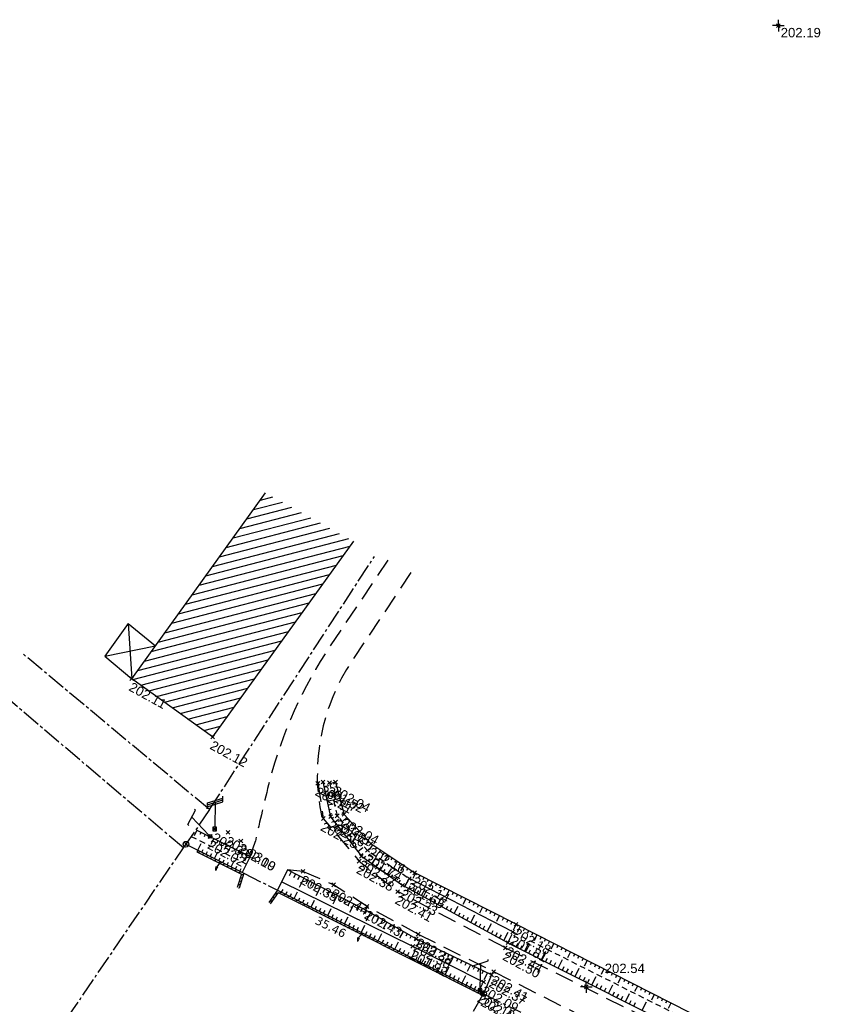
# Model space of a CAD drawing. Extents: x 1616800 to 1632437, y 2248456 to 2251974.
# Tile 232 of 256: x 1617737 to 1617825, y 2251733 to 2251838. Entities that reach past the tile are written whole.
import ezdxf
from ezdxf.enums import TextEntityAlignment as Align

# ---------------------------------------------------------------- set-up
doc = ezdxf.new("R2010")
doc.units = 0
doc.header["$LTSCALE"] = 2
doc.header["$PDMODE"] = 3
doc.header["$PDSIZE"] = 0.2
for name, pattern in [('Cadastre', [1.45, 1, -0.15, 0.15, -0.15]), ('CHEMIN', [1.5, 1, -0.5]), ('FOSSE', [0.5, 0.3, -0.2])]:
    doc.linetypes.add(name, pattern=pattern)
doc.layers.get('0').update_dxf_attribs({"linetype": 'CONTINUOUS'})
for name, color, linetype in [('X-PTS TOPO-TEXTE TOPOALT', 8, 'CONTINUOUS'), ('X-PTS TOPO-TOPOPOINT', 8, 'CONTINUOUS'), ('Y - FDP TOPO-COTATION', 8, 'CONTINUOUS'), ('Y-FDP TOPO-CADASTRE', 11, 'Cadastre'), ('Y-FDP TOPO-TOP_AXE_FOSSE', 8, 'CONTINUOUS'), ('Y-FDP TOPO-TOP_BARBULE', 8, 'CONTINUOUS'), ('Y-FDP TOPO-TOP_BATI', 8, 'CONTINUOUS'), ('Y-FDP TOPO-TOP_BORNE', 8, 'CONTINUOUS'), ('Y-FDP TOPO-TOP_TALUS', 8, 'CONTINUOUS'), ('Y-FDP TOPO-TOP_VOIRIE', 8, 'CHEMIN'), ('Y-RESEAU EXISTANT FDP-TOP_EDF_symb', 1, 'CONTINUOUS'), ('Y-RESEAU EXISTANT FDP-TOP_PTT_symb', 3, 'CONTINUOUS')]:
    doc.layers.add(name, color=color, linetype=linetype)
doc.styles.get("Standard").update_dxf_attribs({"font": 'arial.ttf'})
doc.styles.add('Verdana 2.0', font='verdana.ttf', dxfattribs={"width": 0.99, "height": 2})
pattern_1 = [(14.55286099, (1045325.82788, 2127100.57533), (-0.07977908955, 0.30731293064), [])]

# ---------------------------------------------------------------- blocks, each defined once
blk = doc.blocks.new('TCPOINT')
at = {"color": 0}
blk.add_point((0, 0), dxfattribs=at)
at = {"layer": 'X-PTS TOPO-TEXTE TOPOALT'}
blk.add_attdef('ALT', text='', height=0.75, dxfattribs=at).set_placement((0.25, -0.25), align=Align.TOP_LEFT)
blk = doc.blocks.new('T007')
at = {"color": 0}
for p, q in [((-0.125, 0), (-0.625, 0)), ((0, 0.125), (0, 0.625)), ((0, 0), (0, 0)), ((0.125, 0), (0.625, 0)), ((0, -0.125), (0, -0.625))]:
    blk.add_line(p, q, dxfattribs=at)
blk = doc.blocks.new('P001')
at = {"color": 0}
blk.add_line((0, 2.833108), (0, 0.1875), dxfattribs=at)
blk.add_lwpolyline([(-0.822377, 2.42192), (-0.822377, 2.559712), (0.822377, 3.106505), (0.822377, 3.244297)], dxfattribs=at)
blk.add_circle((0, 0), 0.1875, dxfattribs=at)
blk = doc.blocks.new('E008')
at = {"color": 0}
blk.add_line((0, 2.8331), (0, 0.187492), dxfattribs=at)
at = {"color": 0, "linetype": 'Continuous'}
for p, q in [((-0.187492, 0.187492), (0.187492, -0.187492)), ((0.187492, 0.187492), (-0.187492, -0.187492))]:
    blk.add_line(p, q, dxfattribs=at)
at = {"color": 0}
for points in [[(-0.822377, 2.559703), (-0.822377, 2.766391), (0.822377, 3.313185), (0.822377, 3.519873)], [(-0.822377, 2.353015), (-0.822377, 2.559703), (0.822377, 3.106497), (0.822377, 3.313185)], [(-0.822377, 2.146327), (-0.822377, 2.353015), (0.822377, 2.899809), (0.822377, 3.106497)]]:
    blk.add_lwpolyline(points, dxfattribs=at)
at = {"color": 0, "linetype": 'Continuous'}
blk.add_lwpolyline([(-0.187492, -0.187492), (0.187492, -0.187492), (0.187492, 0.187492), (-0.187492, 0.187492)], close=True, dxfattribs=at)
blk = doc.blocks.new('point')
at = {"color": 0}
blk.add_circle((0, 0), 0.3, dxfattribs=at)

msp = doc.modelspace()

# ---------------------------------------------------------------- hatches: boundary and pattern name
at = {"layer": 'Y-FDP TOPO-TOP_BATI'}
h = msp.add_hatch(dxfattribs=at)
h.set_pattern_fill('ANSI31', color=256, scale=0.25, angle=329.552861, style=0)
h.set_pattern_definition([(14.55286126, (1045325.7976, 2127100.5659), (-0.1994477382, 0.7682823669), [])])
h.paths.add_polyline_path([(1617772.5217, 2251782.5042), (1617763.1454, 2251787.6543), (1617748.9038, 2251767.8648), (1617757.5106, 2251761.6669)])
h.paths.add_polyline_path([(1617748.9632, 2251767.9078), (1617750.8258, 2251766.8848), (1617751.3674, 2251767.8709), (1617749.5048, 2251768.8939)], flags=24)
h.paths.add_polyline_path([(1617748.3614, 2251766.8122), (1617751.4291, 2251765.1272), (1617751.9708, 2251766.1133), (1617748.9031, 2251767.7983)], flags=9)
h.paths.add_polyline_path([(1617746.6902, 2251768.4432), (1617748.5528, 2251767.4202), (1617749.0944, 2251768.4063), (1617747.2319, 2251769.4293)], flags=9)
h.paths.add_polyline_path([(1617757.5955, 2251761.6916), (1617759.3484, 2251760.7287), (1617759.8901, 2251761.7148), (1617758.1371, 2251762.6776)], flags=9)
h.paths.add_polyline_path([(1617756.9937, 2251760.596), (1617760.2805, 2251758.7906), (1617760.8221, 2251759.7767), (1617757.5353, 2251761.582)], flags=9)
h.paths.add_polyline_path([(1617755.3225, 2251762.227), (1617757.185, 2251761.204), (1617757.7266, 2251762.19), (1617755.8641, 2251763.213)], flags=9)
h = msp.add_hatch(dxfattribs=at)
h.set_pattern_fill('ANSI31', color=256, scale=0.1, angle=329.552861, style=0)
h.set_pattern_definition(pattern_1)
h.paths.add_polyline_path([(1617760.1299, 2251745.6373), (1617760.32, 2251745.5751), (1617760.8372, 2251747.1573), (1617755.9217, 2251749.6247), (1617755.832, 2251749.446), (1617760.5936, 2251747.0558)])
h = msp.add_hatch(dxfattribs=at)
h.set_pattern_fill('ANSI31', color=256, scale=0.1, angle=329.552861, style=0)
h.set_pattern_definition(pattern_1)
h.paths.add_polyline_path([(1617763.4831, 2251744.0336), (1617763.6471, 2251743.919), (1617764.4769, 2251745.1064), (1617786.2611, 2251734.1712), (1617786.3626, 2251734.3441), (1617764.4121, 2251745.3628)])

# ---------------------------------------------------------------- linework, layer by layer
at = {"layer": 'Y-FDP TOPO-CADASTRE', "elevation": 202.03, "flags": 128}
for points in [[(1617757.1781, 2251753.9428), (1617774.752, 2251780.8901)], [(1617757.1781, 2251753.9428), (1617737.193, 2251770.6042)], [(1617754.3961, 2251749.8527), (1617734.898, 2251766.4258)], [(1617757.1781, 2251753.9428), (1617754.6692, 2251750.2522)], [(1617709.3204, 2251683.9142), (1617736.723, 2251723.9998), (1617754.3961, 2251749.8527), (1617754.6692, 2251750.2522)], [(1617754.6692, 2251750.2522), (1617755.9205, 2251749.6242)], [(1617760.836, 2251747.1567), (1617764.4109, 2251745.3622)], [(1617786.3617, 2251734.3436), (1617793.3209, 2251730.8564)]]:
    msp.add_lwpolyline(points, dxfattribs=at)
at = {"layer": 'Y-FDP TOPO-TOP_AXE_FOSSE', "linetype": 'FOSSE', "flags": 128}
for points in [[(1617769.9514, 2251756.7972), (1617770.7678, 2251753.2705), (1617774.0028, 2251749.5897), (1617778.4641, 2251746.595)], [(1617789.4758, 2251740.9138), (1617818.5079, 2251726.308), (1617847.0599, 2251712.1268), (1617874.0584, 2251698.2838), (1617901.355, 2251684.5861)]]:
    msp.add_lwpolyline(points, dxfattribs=at)
at = {"layer": 'Y-FDP TOPO-TOP_AXE_FOSSE', "linetype": 'FOSSE', "elevation": 202.03, "flags": 128}
msp.add_lwpolyline([(1617755.231, 2251751.0892), (1617761.1161, 2251748.135)], dxfattribs=at)
at = {"layer": 'Y-FDP TOPO-TOP_AXE_FOSSE', "flags": 128}
for points in [[(1617786.3689, 2251735.5779), (1617778.8355, 2251739.3804), (1617764.8578, 2251746.2559)], [(1617789.4758, 2251740.9138), (1617778.4641, 2251746.595)]]:
    msp.add_lwpolyline(points, dxfattribs=at)
at = {"layer": 'Y-FDP TOPO-TOP_BARBULE'}
for p, q in [((1617770.5973, 2251756.8551), (1617770.1003, 2251756.7234)), ((1617769.3691, 2251756.3844), (1617769.8852, 2251756.4973)), ((1617769.4759, 2251755.896), (1617769.693, 2251755.9434)), ((1617770.7254, 2251756.3718), (1617770.5132, 2251756.3156)), ((1617770.8534, 2251755.8885), (1617770.6362, 2251755.8309)), ((1617769.5827, 2251755.4075), (1617769.8018, 2251755.4554)), ((1617769.6895, 2251754.9191), (1617769.9106, 2251754.9674)), ((1617769.7963, 2251754.4306), (1617770.3316, 2251754.5476)), ((1617771.1096, 2251754.9219), (1617770.5638, 2251754.7772)), ((1617770.9815, 2251755.4052), (1617770.7592, 2251755.3463)), ((1617769.9031, 2251753.9421), (1617770.1282, 2251753.9913)), ((1617770.01, 2251753.4537), (1617770.237, 2251753.5033)), ((1617771.2377, 2251754.4385), (1617771.0052, 2251754.3769)), ((1617771.3658, 2251753.9552), (1617771.1282, 2251753.8923)), ((1617771.4939, 2251753.4719), (1617771.2512, 2251753.4076)), ((1617770.2021, 2251753.0053), (1617770.3791, 2251753.1436)), ((1617770.5099, 2251752.6113), (1617770.9071, 2251752.9215)), ((1617770.8178, 2251752.2173), (1617770.9908, 2251752.3525)), ((1617771.8123, 2251753.0928), (1617771.419, 2251752.7317)), ((1617772.1504, 2251752.7245), (1617771.9839, 2251752.5716)), ((1617772.4886, 2251752.3561), (1617772.3194, 2251752.2008)), ((1617755.8319, 2251751.7465), (1617755.5295, 2251751.1311, 161.624)), ((1617756.2803, 2251751.5252), (1617756.1538, 2251751.2678, 67.3433)), ((1617756.7286, 2251751.3038), (1617756.6016, 2251751.0455, 67.3433)), ((1617771.1256, 2251751.8233), (1617771.3062, 2251751.9644)), ((1617771.4334, 2251751.4292), (1617771.6217, 2251751.5763)), ((1617771.7412, 2251751.0352), (1617772.2114, 2251751.4025)), ((1617772.8267, 2251751.9878), (1617772.6548, 2251751.83)), ((1617773.1648, 2251751.6195), (1617772.746, 2251751.235)), ((1617755.9205, 2251749.6242, 202.03), (1617756.2794, 2251750.3391, 202.03)), ((1617757.177, 2251751.0825), (1617757.0495, 2251750.8231, 67.3433)), ((1617757.6253, 2251750.8612), (1617757.3182, 2251750.2363, 161.624)), ((1617758.0737, 2251750.6398), (1617757.9452, 2251750.3785, 67.3433)), ((1617758.522, 2251750.4185), (1617758.393, 2251750.1561, 67.3433)), ((1617772.049, 2251750.6412), (1617772.2525, 2251750.8002)), ((1617772.3568, 2251750.2472), (1617772.5679, 2251750.4121)), ((1617773.503, 2251751.2511), (1617773.3258, 2251751.0885)), ((1617773.8411, 2251750.8828), (1617773.6613, 2251750.7177)), ((1617774.1792, 2251750.5145), (1617773.9967, 2251750.3469)), ((1617756.3673, 2251749.3999, 202.03), (1617756.5169, 2251749.6978, 202.03)), ((1617756.8142, 2251749.1755, 202.03), (1617756.9637, 2251749.4734, 202.03)), ((1617757.2611, 2251748.9512, 202.03), (1617757.4106, 2251749.2491, 202.03)), ((1617757.7079, 2251748.7269, 202.03), (1617758.0668, 2251749.4419, 202.03)), ((1617758.9703, 2251750.1972), (1617758.8409, 2251749.9338, 67.3433)), ((1617759.4187, 2251749.9758), (1617759.1068, 2251749.3414, 161.624)), ((1617759.867, 2251749.7545), (1617759.7366, 2251749.4891, 67.3433)), ((1617760.3154, 2251749.5331), (1617760.1845, 2251749.2668, 67.3433)), ((1617760.7637, 2251749.3118), (1617760.6323, 2251749.0445, 67.3433)), ((1617772.6646, 2251749.8531), (1617772.8833, 2251750.024)), ((1617772.9724, 2251749.4591), (1617773.5156, 2251749.8835)), ((1617773.2802, 2251749.0651), (1617773.5117, 2251749.2506)), ((1617774.552, 2251750.1867), (1617774.197, 2251749.6525)), ((1617774.9685, 2251749.9099), (1617774.8201, 2251749.6867)), ((1617775.3849, 2251749.6331), (1617775.2361, 2251749.4093)), ((1617775.8013, 2251749.3564), (1617775.6521, 2251749.1319)), ((1617758.1548, 2251748.5026, 202.03), (1617758.3043, 2251748.8005, 202.03)), ((1617758.6017, 2251748.2783, 202.03), (1617758.7512, 2251748.5762, 202.03)), ((1617759.0485, 2251748.054, 202.03), (1617759.1981, 2251748.3519, 202.03)), ((1617759.4954, 2251747.8297, 202.03), (1617759.8543, 2251748.5446, 202.03)), ((1617761.2121, 2251749.0905), (1617760.8955, 2251748.4465, 161.624)), ((1617773.6646, 2251748.7515), (1617773.8345, 2251748.9925)), ((1617774.0732, 2251748.4634), (1617774.2454, 2251748.7075)), ((1617774.4819, 2251748.1752), (1617774.9003, 2251748.7687)), ((1617776.2177, 2251749.0796), (1617775.8586, 2251748.5393)), ((1617776.6341, 2251748.8028), (1617776.484, 2251748.5771)), ((1617777.0505, 2251748.526), (1617776.9, 2251748.2997)), ((1617777.4669, 2251748.2493), (1617777.316, 2251748.0222)), ((1617759.9422, 2251747.6054, 202.03), (1617760.0918, 2251747.9033, 202.03)), ((1617760.3891, 2251747.381, 202.03), (1617760.5387, 2251747.679, 202.03)), ((1617765.8766, 2251747.3067), (1617765.6647, 2251746.8937)), ((1617774.8905, 2251747.8871), (1617775.0671, 2251748.1375)), ((1617775.2992, 2251747.599), (1617775.4779, 2251747.8525)), ((1617775.7079, 2251747.3109), (1617775.8888, 2251747.5676)), ((1617776.1165, 2251747.0228), (1617776.556, 2251747.6462)), ((1617777.8833, 2251747.9725), (1617777.5202, 2251747.4261)), ((1617778.2997, 2251747.6957), (1617778.148, 2251747.4674)), ((1617778.7161, 2251747.4189), (1617778.564, 2251747.19)), ((1617779.1266, 2251747.1603), (1617778.8346, 2251746.5853)), ((1617764.4109, 2251745.3622, 202.03), (1617764.7684, 2251746.0772, 40.406)), ((1617766.3214, 2251747.0785), (1617766.1108, 2251746.6679)), ((1617766.7663, 2251746.8503), (1617766.557, 2251746.4422)), ((1617767.2112, 2251746.6221), (1617766.7119, 2251745.6487)), ((1617767.6561, 2251746.3939), (1617767.4493, 2251745.9908)), ((1617768.101, 2251746.1657), (1617767.8955, 2251745.7651)), ((1617776.5252, 2251746.7347), (1617776.7105, 2251746.9976)), ((1617776.9338, 2251746.4466), (1617777.1213, 2251746.7126)), ((1617777.3425, 2251746.1585), (1617777.5322, 2251746.4276)), ((1617777.9811, 2251745.7452), (1617778.3595, 2251746.4394)), ((1617779.5724, 2251746.934), (1617779.4503, 2251746.6934)), ((1617780.0183, 2251746.7076), (1617779.8956, 2251746.4661)), ((1617780.4641, 2251746.4813), (1617780.341, 2251746.2388)), ((1617780.9099, 2251746.2549), (1617780.6133, 2251745.6706)), ((1617764.8578, 2251745.1379, 202.03), (1617765.0073, 2251745.437, 134.6867)), ((1617765.3046, 2251744.9136, 202.03), (1617765.4548, 2251745.2139, 134.6867)), ((1617766.1983, 2251744.465, 202.03), (1617766.5617, 2251745.1915, 40.406)), ((1617768.5459, 2251745.9375), (1617768.3417, 2251745.5394)), ((1617768.9908, 2251745.7093), (1617768.5037, 2251744.7598)), ((1617769.4357, 2251745.4811), (1617769.234, 2251745.0879)), ((1617769.8805, 2251745.2528), (1617769.6802, 2251744.8622)), ((1617770.3254, 2251745.0246), (1617770.1263, 2251744.6365)), ((1617778.4201, 2251745.5059), (1617778.5778, 2251745.7952)), ((1617778.8591, 2251745.2666), (1617779.0186, 2251745.5592)), ((1617779.2982, 2251745.0273), (1617779.4595, 2251745.3232)), ((1617779.7372, 2251744.7881), (1617780.1286, 2251745.5062)), ((1617781.3558, 2251746.0286), (1617781.2317, 2251745.7841)), ((1617781.8016, 2251745.8022), (1617781.677, 2251745.5568)), ((1617782.2475, 2251745.5759), (1617782.1224, 2251745.3295)), ((1617782.6933, 2251745.3495), (1617782.3919, 2251744.7559)), ((1617783.1391, 2251745.1232), (1617783.013, 2251744.8749)), ((1617765.7515, 2251744.6893, 202.03), (1617765.9023, 2251744.9908, 134.6867)), ((1617766.6452, 2251744.2407, 202.03), (1617766.7972, 2251744.5446, 134.6867)), ((1617767.0921, 2251744.0164, 202.03), (1617767.2447, 2251744.3215, 134.6867)), ((1617767.5389, 2251743.792, 202.03), (1617767.6921, 2251744.0984, 134.6867)), ((1617767.9858, 2251743.5677, 202.03), (1617768.3549, 2251744.3058, 40.406)), ((1617770.7703, 2251744.7964), (1617770.2956, 2251743.8709)), ((1617771.2152, 2251744.5682), (1617771.0187, 2251744.1851)), ((1617771.6601, 2251744.34), (1617771.4648, 2251743.9594)), ((1617772.105, 2251744.1118), (1617771.911, 2251743.7337)), ((1617780.1762, 2251744.5488), (1617780.3411, 2251744.8513)), ((1617780.6153, 2251744.3095), (1617780.782, 2251744.6154)), ((1617781.0543, 2251744.0702), (1617781.2228, 2251744.3794)), ((1617781.4933, 2251743.8309), (1617781.9021, 2251744.581)), ((1617783.585, 2251744.8969), (1617783.4584, 2251744.6475)), ((1617784.0308, 2251744.6705), (1617783.9037, 2251744.4202)), ((1617784.4766, 2251744.4442), (1617784.1705, 2251743.8412)), ((1617784.9225, 2251744.2178), (1617784.7944, 2251743.9656)), ((1617785.3683, 2251743.9915), (1617785.2398, 2251743.7383)), ((1617768.4327, 2251743.3434, 202.03), (1617768.5871, 2251743.6522, 134.6867)), ((1617768.8795, 2251743.1191, 202.03), (1617769.0346, 2251743.429, 134.6867)), ((1617769.3264, 2251742.8948, 202.03), (1617769.482, 2251743.2059, 134.6867)), ((1617769.7733, 2251742.6705, 202.03), (1617770.1482, 2251743.4201, 40.406)), ((1617772.5499, 2251743.8836), (1617772.0874, 2251742.982)), ((1617772.9947, 2251743.6554), (1617772.8033, 2251743.2822)), ((1617773.4396, 2251743.4272), (1617773.2495, 2251743.0565)), ((1617773.8803, 2251743.1911), (1617773.6777, 2251742.833)), ((1617774.3155, 2251742.9449), (1617773.8407, 2251742.1056)), ((1617781.9323, 2251743.5916), (1617782.1045, 2251743.9075)), ((1617782.3714, 2251743.3523), (1617782.5453, 2251743.6715)), ((1617782.8104, 2251743.1131), (1617782.9862, 2251743.4356)), ((1617783.2494, 2251742.8738), (1617783.6757, 2251743.6558)), ((1617783.6885, 2251742.6345), (1617783.8679, 2251742.9636)), ((1617785.8141, 2251743.7651), (1617785.6851, 2251743.511)), ((1617786.26, 2251743.5388), (1617785.9491, 2251742.9265)), ((1617786.7058, 2251743.3124), (1617786.5758, 2251743.0563)), ((1617787.1517, 2251743.0861), (1617787.0211, 2251742.829)), ((1617770.2201, 2251742.4462, 202.03), (1617770.377, 2251742.7597, 134.6867)), ((1617770.667, 2251742.2219, 202.03), (1617770.8244, 2251742.5366, 134.6867)), ((1617771.1139, 2251741.9976, 202.03), (1617771.2719, 2251742.3135, 134.6867)), ((1617771.5607, 2251741.7732, 202.03), (1617771.9415, 2251742.5344, 40.406)), ((1617774.7507, 2251742.6988), (1617774.5576, 2251742.3574)), ((1617775.1859, 2251742.4526), (1617774.9975, 2251742.1196)), ((1617775.6211, 2251742.2064), (1617775.4374, 2251741.8818)), ((1617776.0563, 2251741.9602), (1617775.6269, 2251741.2012)), ((1617784.1275, 2251742.3952), (1617784.3087, 2251742.7277)), ((1617784.5665, 2251742.1559), (1617784.7495, 2251742.4917)), ((1617785.0055, 2251741.9166), (1617785.4492, 2251742.7305)), ((1617785.4446, 2251741.6773), (1617785.6312, 2251742.0198)), ((1617787.5975, 2251742.8597), (1617787.4665, 2251742.6017)), ((1617788.0433, 2251742.6334), (1617787.7277, 2251742.0118)), ((1617788.4892, 2251742.407), (1617788.3572, 2251742.147)), ((1617788.935, 2251742.1807), (1617788.8025, 2251741.9197)), ((1617789.3808, 2251741.9543), (1617789.2479, 2251741.6924)), ((1617772.0076, 2251741.5489, 202.03), (1617772.1668, 2251741.8673, 134.6867)), ((1617772.4545, 2251741.3246, 202.03), (1617772.6143, 2251741.6442, 134.6867)), ((1617772.9013, 2251741.1003, 202.03), (1617773.0618, 2251741.4211, 134.6867)), ((1617773.3482, 2251740.876, 202.03), (1617773.7347, 2251741.6487, 40.406)), ((1617773.795, 2251740.6517, 202.03), (1617773.9567, 2251740.9749, 134.6867)), ((1617776.4915, 2251741.714), (1617776.3173, 2251741.4061)), ((1617776.9267, 2251741.4678), (1617776.7572, 2251741.1683)), ((1617777.3619, 2251741.2216), (1617777.1972, 2251740.9305)), ((1617777.797, 2251740.9754), (1617777.4132, 2251740.2969)), ((1617785.8836, 2251741.438), (1617786.0721, 2251741.7838)), ((1617786.3226, 2251741.1988), (1617786.5129, 2251741.5479)), ((1617786.7617, 2251740.9595), (1617787.2227, 2251741.8053)), ((1617787.2007, 2251740.7202), (1617787.3946, 2251741.0759)), ((1617787.6397, 2251740.4809), (1617787.8354, 2251740.84)), ((1617788.5178, 2251740.0023), (1617788.9962, 2251740.8801)), ((1617789.8267, 2251741.728), (1617789.5064, 2251741.0971)), ((1617790.2724, 2251741.5015), (1617789.9524, 2251740.8717)), ((1617790.7182, 2251741.275), (1617790.5851, 2251741.0132)), ((1617791.1639, 2251741.0484), (1617791.0312, 2251740.7872)), ((1617791.6097, 2251740.8219), (1617791.4773, 2251740.5613)), ((1617774.2419, 2251740.4274, 202.03), (1617774.4042, 2251740.7517, 134.6867)), ((1617774.6888, 2251740.2031, 202.03), (1617774.8516, 2251740.5286, 134.6867)), ((1617775.1356, 2251739.9787, 202.03), (1617775.528, 2251740.763, 40.406)), ((1617775.5825, 2251739.7544, 202.03), (1617775.7466, 2251740.0824, 134.6867)), ((1617776.0294, 2251739.5301, 202.03), (1617776.1941, 2251739.8593, 134.6867)), ((1617776.9231, 2251739.0815, 202.03), (1617777.3212, 2251739.8773, 40.406)), ((1617778.2322, 2251740.7292), (1617778.077, 2251740.4549)), ((1617778.6674, 2251740.483), (1617778.517, 2251740.2171)), ((1617779.1026, 2251740.2368), (1617778.9569, 2251739.9792)), ((1617779.5503, 2251740.0146), (1617779.2439, 2251739.3733)), ((1617780.0015, 2251739.7991), (1617779.8722, 2251739.5286)), ((1617788.0787, 2251740.2416), (1617788.2763, 2251740.604)), ((1617788.9568, 2251739.763), (1617789.4101, 2251740.6645)), ((1617789.4035, 2251739.5384), (1617789.5924, 2251739.914)), ((1617792.0554, 2251740.5954), (1617791.7384, 2251739.9714)), ((1617792.5012, 2251740.3689), (1617792.3694, 2251740.1095)), ((1617792.947, 2251740.1424), (1617792.8154, 2251739.8836)), ((1617793.3927, 2251739.9159), (1617793.2615, 2251739.6577)), ((1617776.4762, 2251739.3058, 202.03), (1617776.6415, 2251739.6362, 134.6867)), ((1617777.37, 2251738.8572, 202.03), (1617777.5365, 2251739.19, 134.6867)), ((1617777.8168, 2251738.6329, 202.03), (1617777.9839, 2251738.9669, 134.6867)), ((1617778.2637, 2251738.4086, 202.03), (1617778.4314, 2251738.7438, 134.6867)), ((1617778.7106, 2251738.1842, 202.03), (1617779.1129, 2251738.9885, 40.406)), ((1617780.4526, 2251739.5835), (1617780.3218, 2251739.3098)), ((1617780.9038, 2251739.3679), (1617780.7714, 2251739.0909)), ((1617781.3549, 2251739.1524), (1617781.0335, 2251738.4797)), ((1617781.8061, 2251738.9368), (1617781.6706, 2251738.6533)), ((1617789.8502, 2251739.3138), (1617790.0391, 2251739.6893)), ((1617790.2969, 2251739.0892), (1617790.4857, 2251739.4647)), ((1617790.7436, 2251738.8645), (1617791.1968, 2251739.7657)), ((1617791.1903, 2251738.6399), (1617791.3791, 2251739.0154)), ((1617791.637, 2251738.4153), (1617791.8258, 2251738.7907)), ((1617792.5304, 2251737.966), (1617792.9835, 2251738.8669)), ((1617793.8385, 2251739.6894), (1617793.5243, 2251739.0711)), ((1617794.2842, 2251739.4629), (1617794.1536, 2251739.2059)), ((1617794.73, 2251739.2364), (1617794.5997, 2251738.98)), ((1617795.1757, 2251739.0099), (1617795.0457, 2251738.7541)), ((1617795.6215, 2251738.7834), (1617795.3102, 2251738.1708)), ((1617779.1574, 2251737.9599, 202.03), (1617779.3249, 2251738.2947, 134.6867)), ((1617779.6043, 2251737.7356, 202.03), (1617779.7716, 2251738.0701, 134.6867)), ((1617780.0511, 2251737.5113, 202.03), (1617780.2183, 2251737.8454, 134.6867)), ((1617780.498, 2251737.287, 202.03), (1617780.8988, 2251738.0881, 40.406)), ((1617782.2572, 2251738.7212), (1617782.1202, 2251738.4344)), ((1617782.7084, 2251738.5057), (1617782.5698, 2251738.2156)), ((1617783.1595, 2251738.2901), (1617782.8231, 2251737.5861)), ((1617783.6107, 2251738.0746), (1617783.4689, 2251737.778)), ((1617784.0618, 2251737.859), (1617783.9185, 2251737.5591)), ((1617792.0837, 2251738.1906), (1617792.2725, 2251738.566)), ((1617792.9771, 2251737.7414), (1617793.1659, 2251738.1167)), ((1617793.4239, 2251737.5168), (1617793.6126, 2251737.8921)), ((1617794.3173, 2251737.0675), (1617794.7702, 2251737.9681)), ((1617796.0672, 2251738.5569), (1617795.9379, 2251738.3022)), ((1617796.513, 2251738.3303), (1617796.3839, 2251738.0763)), ((1617796.9588, 2251738.1038), (1617796.83, 2251737.8504)), ((1617797.4045, 2251737.8773), (1617797.0962, 2251737.2705)), ((1617780.9449, 2251737.0627, 202.03), (1617781.1117, 2251737.3962, 134.6867)), ((1617781.3917, 2251736.8384, 202.03), (1617781.5584, 2251737.1715, 134.6867)), ((1617781.8386, 2251736.6141, 202.03), (1617782.0051, 2251736.9469, 134.6867)), ((1617782.2855, 2251736.3897, 202.03), (1617782.6847, 2251737.1877, 40.406)), ((1617784.513, 2251737.6434), (1617784.3681, 2251737.3403)), ((1617784.9641, 2251737.4279), (1617784.6128, 2251736.6925)), ((1617785.4153, 2251737.2123), (1617785.2673, 2251736.9026)), ((1617785.8664, 2251736.9967), (1617785.7169, 2251736.6838)), ((1617786.3176, 2251736.7812), (1617786.1665, 2251736.465)), ((1617793.8706, 2251737.2921), (1617794.0593, 2251737.6674)), ((1617794.764, 2251736.8429), (1617794.9527, 2251737.2181)), ((1617795.2107, 2251736.6182), (1617795.3994, 2251736.9935)), ((1617795.6574, 2251736.3936), (1617795.846, 2251736.7688)), ((1617796.1041, 2251736.169), (1617796.5568, 2251737.0694)), ((1617797.8503, 2251737.6508), (1617797.7221, 2251737.3986)), ((1617798.296, 2251737.4243), (1617798.1682, 2251737.1727)), ((1617798.7418, 2251737.1978), (1617798.6142, 2251736.9468)), ((1617799.1875, 2251736.9713), (1617798.8821, 2251736.3702)), ((1617799.6333, 2251736.7448), (1617799.5063, 2251736.4949)), ((1617782.7323, 2251736.1654, 202.03), (1617782.8985, 2251736.4976, 134.6867)), ((1617783.1792, 2251735.9411, 202.03), (1617783.3452, 2251736.2729, 134.6867)), ((1617783.6261, 2251735.7168, 202.03), (1617783.7919, 2251736.0483, 134.6867)), ((1617784.0729, 2251735.4925, 202.03), (1617784.4705, 2251736.2873, 40.406)), ((1617784.5198, 2251735.2682, 202.03), (1617784.6853, 2251735.599, 134.6867)), ((1617786.7687, 2251736.5656), (1617786.4024, 2251735.7989)), ((1617796.5508, 2251735.9444), (1617796.7394, 2251736.3195)), ((1617796.9975, 2251735.7197), (1617797.1861, 2251736.0948)), ((1617797.4442, 2251735.4951), (1617797.6328, 2251735.8702)), ((1617797.8909, 2251735.2705), (1617798.3435, 2251736.1706)), ((1617800.079, 2251736.5183), (1617799.9524, 2251736.269)), ((1617800.5248, 2251736.2918), (1617800.3985, 2251736.0431)), ((1617800.9706, 2251736.0653), (1617800.6681, 2251735.47)), ((1617801.4163, 2251735.8388), (1617801.2906, 2251735.5913)), ((1617801.8621, 2251735.6122), (1617801.7366, 2251735.3654)), ((1617784.9667, 2251735.0439, 202.03), (1617785.132, 2251735.3744, 134.6867)), ((1617785.4135, 2251734.8196, 202.03), (1617785.5787, 2251735.1497, 134.6867)), ((1617785.8604, 2251734.5952, 202.03), (1617786.2564, 2251735.3869, 40.406)), ((1617786.3072, 2251734.3709, 202.03), (1617786.4723, 2251734.7008, 134.6867)), ((1617798.3376, 2251735.0458), (1617798.5262, 2251735.4209)), ((1617798.7843, 2251734.8212), (1617798.9729, 2251735.1962)), ((1617799.231, 2251734.5966), (1617799.4196, 2251734.9715)), ((1617799.6777, 2251734.372), (1617800.1302, 2251735.2718)), ((1617802.3078, 2251735.3857), (1617802.1827, 2251735.1395)), ((1617802.7536, 2251735.1592), (1617802.454, 2251734.5697)), ((1617803.1993, 2251734.9327), (1617803.0748, 2251734.6877)), ((1617803.6451, 2251734.7062), (1617803.5209, 2251734.4618)), ((1617800.1244, 2251734.1473), (1617800.313, 2251734.5222)), ((1617800.5711, 2251733.9227), (1617800.7597, 2251734.2976)), ((1617801.0178, 2251733.6981), (1617801.2063, 2251734.0729)), ((1617801.4646, 2251733.4734), (1617801.9169, 2251734.373)), ((1617801.9113, 2251733.2488), (1617802.0997, 2251733.6236)), ((1617804.0908, 2251734.4797), (1617803.9669, 2251734.2358)), ((1617804.5366, 2251734.2532), (1617804.2399, 2251733.6694)), ((1617804.9824, 2251734.0267), (1617804.859, 2251733.784)), ((1617805.4281, 2251733.8002), (1617805.3051, 2251733.5581)), ((1617805.8739, 2251733.5737), (1617805.7512, 2251733.3322)), ((1617802.358, 2251733.0242), (1617802.5464, 2251733.3989)), ((1617803.2514, 2251732.5749), (1617803.7036, 2251733.4742)), ((1617806.3196, 2251733.3472), (1617806.0259, 2251732.7691))]:
    msp.add_line(p, q, dxfattribs=at)
at = {"layer": 'Y-FDP TOPO-TOP_BATI'}
for p, q in [((1617755.8307, 2251749.4454, 202.03), (1617760.5924, 2251747.0552, 202.03)), ((1617764.4757, 2251745.1059, 202.03), (1617786.2602, 2251734.1707, 202.03))]:
    msp.add_line(p, q, dxfattribs=at)
at = {"layer": 'Y-FDP TOPO-TOP_BATI', "flags": 128}
for points, elevation in [([(1617772.5204, 2251782.5036), (1617757.5094, 2251761.6664), (1617748.9025, 2251767.8642), (1617763.144, 2251787.6537)], 202.12), ([(1617748.5283, 2251773.7575), (1617746.0108, 2251770.2593), (1617751.42, 2251771.3624)], 202.12), ([(1617748.5283, 2251773.7575), (1617751.42, 2251771.3624)], 202.12), ([(1617748.5283, 2251773.7575), (1617748.9025, 2251767.8642)], 202.12), ([(1617746.0108, 2251770.2593), (1617748.9025, 2251767.8642)], 202.12), ([(1617755.9205, 2251749.6242), (1617755.8307, 2251749.4454)], 202.03), ([(1617755.9205, 2251749.6242), (1617760.836, 2251747.1567)], 202.03), ([(1617760.836, 2251747.1567), (1617760.3188, 2251745.5746)], 202.03), ([(1617760.5924, 2251747.0552), (1617760.1287, 2251745.6367)], 202.03), ([(1617764.4109, 2251745.3622), (1617763.482, 2251744.0331)], 202.03), ([(1617764.4757, 2251745.1059), (1617763.6459, 2251743.9185)], 202.03), ([(1617764.4109, 2251745.3622), (1617786.3617, 2251734.3436)], 202.03), ([(1617786.3617, 2251734.3436), (1617786.2602, 2251734.1707)], 202.03)]:
    msp.add_lwpolyline(points, dxfattribs=dict(at, elevation=elevation))
at = {"layer": 'Y-FDP TOPO-TOP_BATI', "linetype": 'CHEMIN', "elevation": 202.03, "flags": 128}
msp.add_lwpolyline([(1617786.2602, 2251734.1707), (1617768.579, 2251704.0507)], dxfattribs=at)
at = {"layer": 'Y-FDP TOPO-TOP_BATI'}
for centre, radius, start, end in [((1617758.8138, 2251747.3894), 0.9708, 115.199451, 175.220158), ((1617758.4523, 2251747.6402), 0.6292, 156.655713, 195.664996), ((1617758.6323, 2251747.215), 0.8263, 133.914856, 162.006268), ((1617773.5518, 2251740.0834), 0.6292, 156.655711, 195.664994), ((1617773.9133, 2251739.8326), 0.9708, 115.199449, 175.220156), ((1617773.7318, 2251739.6583), 0.8263, 133.914854, 162.006266)]:
    msp.add_arc(centre, radius, start, end, dxfattribs=at)
at = {"layer": 'Y-FDP TOPO-TOP_TALUS', "linetype": 'Continuous', "flags": 128}
for points in [[(1617769.2623, 2251756.8729), (1617770.0714, 2251753.1727), (1617773.3544, 2251748.9701), (1617777.7501, 2251745.8711)], [(1617770.5973, 2251756.8551), (1617771.5059, 2251753.4267), (1617774.3674, 2251750.3094), (1617779.0358, 2251747.2064)], [(1617755.8319, 2251751.7465), (1617761.5181, 2251748.9394)], [(1617761.5181, 2251748.9394), (1617760.6658, 2251747.2413)], [(1617789.8267, 2251741.728), (1617779.0358, 2251747.2064)], [(1617788.9568, 2251739.763), (1617777.7501, 2251745.8711)], [(1617789.8267, 2251741.728), (1617818.5776, 2251727.1183), (1617847.0484, 2251713.0879), (1617874.2841, 2251699.452), (1617901.7116, 2251685.7817)], [(1617788.9568, 2251739.763), (1617818.1426, 2251725.0868), (1617846.7016, 2251711.0082), (1617873.8362, 2251697.1877), (1617900.8202, 2251683.579)], [(1617787.2199, 2251736.35), (1617786.36, 2251734.3436)]]:
    msp.add_lwpolyline(points, dxfattribs=at)
at = {"layer": 'Y-FDP TOPO-TOP_TALUS', "linetype": 'Continuous', "elevation": 202.3, "flags": 128}
msp.add_lwpolyline([(1617765.4876, 2251747.5072), (1617764.4109, 2251745.3622)], dxfattribs=at)
at = {"layer": 'Y-FDP TOPO-TOP_TALUS', "flags": 128}
msp.add_lwpolyline([(1617787.2199, 2251736.35), (1617779.197, 2251740.1834), (1617773.6911, 2251743.2982), (1617765.4859, 2251747.5071)], dxfattribs=at)
at = {"layer": 'Y-FDP TOPO-TOP_VOIRIE', "linetype": 'CHEMIN', "elevation": 202.12, "flags": 128}
for points in [[(1617776.1691, 2251780.4996), (1617770.0317, 2251771.352, 0.08470618), (1617763.5655, 2251756.9627, 0.00684975), (1617762.0644, 2251750.5917)], [(1617778.6156, 2251779.1558), (1617772.3568, 2251769.792, 0.20158445), (1617769.1226, 2251753.1314)]]:
    msp.add_lwpolyline(points, format="xyb", dxfattribs=at)
at = {"layer": 'Y-FDP TOPO-TOP_VOIRIE', "linetype": 'CHEMIN', "flags": 128}
for points in [[(1617768.7131, 2251756.7419), (1617769.2954, 2251752.9921), (1617773.1113, 2251748.4473), (1617777.2221, 2251745.2096)], [(1617767.1285, 2251747.3533), (1617765.4859, 2251747.5071)], [(1617779.4032, 2251740.6741), (1617773.9502, 2251743.6257), (1617770.3979, 2251745.93), (1617767.1285, 2251747.3533)], [(1617788.6896, 2251739.2253), (1617777.2221, 2251745.2096)], [(1617779.4032, 2251740.6741), (1617787.4336, 2251736.6968)], [(1617788.6896, 2251739.2253), (1617817.8986, 2251724.6919), (1617846.5808, 2251710.5186), (1617873.7382, 2251696.7673), (1617900.5813, 2251683.3307)], [(1617787.4336, 2251736.6968), (1617816.4455, 2251722.0597), (1617845.3384, 2251707.6581), (1617872.3886, 2251694.0675), (1617899.1344, 2251680.7736), (1617899.1344, 2251680.7736)]]:
    msp.add_lwpolyline(points, dxfattribs=at)
at = {"layer": 'Y-FDP TOPO-TOP_VOIRIE', "linetype": 'CHEMIN', "elevation": 202.03, "flags": 128}
msp.add_lwpolyline([(1617761.5198, 2251748.9394), (1617762.0644, 2251750.5917)], dxfattribs=at)

# ---------------------------------------------------------------- block references
at = {"layer": 'X-PTS TOPO-TOPOPOINT'}
ref = msp.add_blockref('TCPOINT', (1617817.764, 2251837.382, 202.19), dxfattribs=at)
ref.add_attrib('ALT', '202.19', dxfattribs={"layer": 'X-PTS TOPO-TEXTE TOPOALT', "height": 1}).set_placement((1617818.014, 2251837.132, 202.19), align=Align.TOP_LEFT)
ref = msp.add_blockref('TCPOINT', (1617748.8753, 2251767.8825, 202.11), dxfattribs=dict(at, rotation=331.2218569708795))
ref.add_attrib('ALT', '202.11', dxfattribs={"layer": 'X-PTS TOPO-TEXTE TOPOALT', "height": 1, "rotation": 331.221857}).set_placement((1617748.9741, 2251767.5431, 202.11), align=Align.TOP_LEFT)
ref = msp.add_blockref('TCPOINT', (1617757.5077, 2251761.6663, 202.12), dxfattribs=dict(at, rotation=331.221855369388))
ref.add_attrib('ALT', '202.12', dxfattribs={"layer": 'X-PTS TOPO-TEXTE TOPOALT', "height": 1, "rotation": 331.221855}).set_placement((1617757.6065, 2251761.3269, 202.12), align=Align.TOP_LEFT)
ref = msp.add_blockref('TCPOINT', (1617768.7131, 2251756.7419, 202.21), dxfattribs=dict(at, rotation=331.2218534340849))
ref.add_attrib('ALT', '202.21', dxfattribs={"layer": 'X-PTS TOPO-TEXTE TOPOALT', "height": 1, "rotation": 331.221853}).set_placement((1617768.8119, 2251756.4024, 202.21), align=Align.TOP_LEFT)
ref = msp.add_blockref('TCPOINT', (1617769.2623, 2251756.8729, 202.17), dxfattribs=dict(at, rotation=331.2218531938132))
ref.add_attrib('ALT', '202.17', dxfattribs={"layer": 'X-PTS TOPO-TEXTE TOPOALT', "height": 1, "rotation": 331.221853}).set_placement((1617769.3611, 2251756.5334, 202.17), align=Align.TOP_LEFT)
ref = msp.add_blockref('TCPOINT', (1617769.9514, 2251756.7972, 201.52), dxfattribs=dict(at, rotation=331.2218531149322))
ref.add_attrib('ALT', '201.52', dxfattribs={"layer": 'X-PTS TOPO-TEXTE TOPOALT', "height": 1, "rotation": 331.221853}).set_placement((1617770.0501, 2251756.4577, 201.52), align=Align.TOP_LEFT)
ref = msp.add_blockref('TCPOINT', (1617770.5973, 2251756.8551, 202.04), dxfattribs=dict(at, rotation=331.2218531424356))
ref.add_attrib('ALT', '202.04', dxfattribs={"layer": 'X-PTS TOPO-TEXTE TOPOALT', "height": 1, "rotation": 331.221853}).set_placement((1617770.696, 2251756.5157, 202.04), align=Align.TOP_LEFT)
ref = msp.add_blockref('TCPOINT', (1617770.7678, 2251753.2705, 201.61), dxfattribs=dict(at, rotation=331.2218528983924))
ref.add_attrib('ALT', '201.61', dxfattribs={"layer": 'X-PTS TOPO-TEXTE TOPOALT', "height": 1, "rotation": 331.221853}).set_placement((1617770.8666, 2251752.931, 201.61), align=Align.TOP_LEFT)
ref = msp.add_blockref('TCPOINT', (1617771.5059, 2251753.4267, 202.04), dxfattribs=dict(at, rotation=331.2218529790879))
ref.add_attrib('ALT', '202.04', dxfattribs={"layer": 'X-PTS TOPO-TEXTE TOPOALT', "height": 1, "rotation": 331.221853}).set_placement((1617771.6046, 2251753.0872, 202.04), align=Align.TOP_LEFT)
ref = msp.add_blockref('TCPOINT', (1617769.2954, 2251752.9921, 202.25), dxfattribs=dict(at, rotation=331.2218531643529))
ref.add_attrib('ALT', '202.25', dxfattribs={"layer": 'X-PTS TOPO-TEXTE TOPOALT', "height": 1, "rotation": 331.221853}).set_placement((1617769.3942, 2251752.6526, 202.25), align=Align.TOP_LEFT)
ref = msp.add_blockref('TCPOINT', (1617770.0714, 2251753.1727, 202.16), dxfattribs=dict(at, rotation=331.2218530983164))
ref.add_attrib('ALT', '202.16', dxfattribs={"layer": 'X-PTS TOPO-TEXTE TOPOALT', "height": 1, "rotation": 331.221853}).set_placement((1617770.1702, 2251752.8332, 202.16), align=Align.TOP_LEFT)
ref = msp.add_blockref('TCPOINT', (1617757.7214, 2251751.8714, 202.03), dxfattribs=dict(at, rotation=331.2218552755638))
ref.add_attrib('ALT', '202.03', dxfattribs={"layer": 'X-PTS TOPO-TEXTE TOPOALT', "height": 1, "rotation": 331.221855}).set_placement((1617757.8202, 2251751.5319, 202.03), align=Align.TOP_LEFT)
ref = msp.add_blockref('TCPOINT', (1617759.141, 2251751.5031, 202.03), dxfattribs=dict(at, rotation=331.2218550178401))
ref.add_attrib('ALT', '202.03', dxfattribs={"layer": 'X-PTS TOPO-TEXTE TOPOALT', "height": 1, "rotation": 331.221855}).set_placement((1617759.2397, 2251751.1636, 202.03), align=Align.TOP_LEFT)
at = {"layer": 'X-PTS TOPO-TOPOPOINT', "rotation": 331.221855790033}
msp.add_blockref('TCPOINT', (1617754.6675, 2251750.2522), dxfattribs=at)
at = {"layer": 'X-PTS TOPO-TOPOPOINT'}
ref = msp.add_blockref('TCPOINT', (1617757.2487, 2251751.0825, 202.02), dxfattribs=dict(at, rotation=331.2218553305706))
ref.add_attrib('ALT', '202.02', dxfattribs={"layer": 'X-PTS TOPO-TEXTE TOPOALT', "height": 1, "rotation": 331.221855}).set_placement((1617757.3474, 2251750.743, 202.02), align=Align.TOP_LEFT)
ref = msp.add_blockref('TCPOINT', (1617760.5166, 2251750.599, 202.1), dxfattribs=dict(at, rotation=331.2218547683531))
ref.add_attrib('ALT', '202.10', dxfattribs={"layer": 'X-PTS TOPO-TEXTE TOPOALT', "height": 1, "rotation": 331.221855}).set_placement((1617760.6153, 2251750.2595, 202.1), align=Align.TOP_LEFT)
ref = msp.add_blockref('TCPOINT', (1617760.5168, 2251750.6033, 202.09), dxfattribs=dict(at, rotation=331.2218547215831))
ref.add_attrib('ALT', '202.09', dxfattribs={"layer": 'X-PTS TOPO-TEXTE TOPOALT', "height": 1, "rotation": 331.221855}).set_placement((1617760.6156, 2251750.2639, 202.09), align=Align.TOP_LEFT)
ref = msp.add_blockref('TCPOINT', (1617774.3674, 2251750.3094, 202.16), dxfattribs=dict(at, rotation=331.2218524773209))
ref.add_attrib('ALT', '202.16', dxfattribs={"layer": 'X-PTS TOPO-TEXTE TOPOALT', "height": 1, "rotation": 331.221853}).set_placement((1617774.4662, 2251749.9699, 202.16), align=Align.TOP_LEFT)
ref = msp.add_blockref('TCPOINT', (1617774.0028, 2251749.5897, 201.74), dxfattribs=dict(at, rotation=331.2218524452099))
ref.add_attrib('ALT', '201.74', dxfattribs={"layer": 'X-PTS TOPO-TEXTE TOPOALT', "height": 1, "rotation": 331.221852}).set_placement((1617774.1016, 2251749.2503, 201.74), align=Align.TOP_LEFT)
ref = msp.add_blockref('TCPOINT', (1617773.1113, 2251748.4473, 202.38), dxfattribs=dict(at, rotation=331.2218525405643))
ref.add_attrib('ALT', '202.38', dxfattribs={"layer": 'X-PTS TOPO-TEXTE TOPOALT', "height": 1, "rotation": 331.221853}).set_placement((1617773.21, 2251748.1078, 202.38), align=Align.TOP_LEFT)
ref = msp.add_blockref('TCPOINT', (1617773.3544, 2251748.9701, 202.27), dxfattribs=dict(at, rotation=331.2218526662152))
ref.add_attrib('ALT', '202.27', dxfattribs={"layer": 'X-PTS TOPO-TEXTE TOPOALT', "height": 1, "rotation": 331.221852}).set_placement((1617773.4532, 2251748.6307, 202.27), align=Align.TOP_LEFT)
ref = msp.add_blockref('TCPOINT', (1617767.1285, 2251747.3533, 202.35), dxfattribs=dict(at, rotation=331.2218536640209))
ref.add_attrib('ALT', '202.35', dxfattribs={"layer": 'X-PTS TOPO-TEXTE TOPOALT', "height": 1, "rotation": 331.221853}).set_placement((1617767.2273, 2251747.0138, 202.35), align=Align.TOP_LEFT)
ref = msp.add_blockref('TCPOINT', (1617779.0358, 2251747.2064, 202.14), dxfattribs=dict(at, rotation=331.2218515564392))
ref.add_attrib('ALT', '202.14', dxfattribs={"layer": 'X-PTS TOPO-TEXTE TOPOALT', "height": 1, "rotation": 331.221851}).set_placement((1617779.1346, 2251746.8669, 202.14), align=Align.TOP_LEFT)
ref = msp.add_blockref('TCPOINT', (1617770.3979, 2251745.93, 202.44), dxfattribs=dict(at, rotation=331.2218532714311))
ref.add_attrib('ALT', '202.44', dxfattribs={"layer": 'X-PTS TOPO-TEXTE TOPOALT', "height": 1, "rotation": 331.221853}).set_placement((1617770.4967, 2251745.5905, 202.44), align=Align.TOP_LEFT)
ref = msp.add_blockref('TCPOINT', (1617777.7501, 2251745.8711, 202.33), dxfattribs=dict(at, rotation=331.2218515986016))
ref.add_attrib('ALT', '202.33', dxfattribs={"layer": 'X-PTS TOPO-TEXTE TOPOALT', "height": 1, "rotation": 331.221852}).set_placement((1617777.8489, 2251745.5316, 202.33), align=Align.TOP_LEFT)
ref = msp.add_blockref('TCPOINT', (1617778.4641, 2251746.595, 201.63), dxfattribs=dict(at, rotation=331.2218517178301))
ref.add_attrib('ALT', '201.63', dxfattribs={"layer": 'X-PTS TOPO-TEXTE TOPOALT', "height": 1, "rotation": 331.221852}).set_placement((1617778.5628, 2251746.2555, 201.63), align=Align.TOP_LEFT)
ref = msp.add_blockref('TCPOINT', (1617777.2221, 2251745.2096, 202.41), dxfattribs=dict(at, rotation=331.2218519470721))
ref.add_attrib('ALT', '202.41', dxfattribs={"layer": 'X-PTS TOPO-TEXTE TOPOALT', "height": 1, "rotation": 331.221852}).set_placement((1617777.3209, 2251744.8701, 202.41), align=Align.TOP_LEFT)
ref = msp.add_blockref('TCPOINT', (1617773.9502, 2251743.6257, 202.43), dxfattribs=dict(at, rotation=331.2218524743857))
ref.add_attrib('ALT', '202.43', dxfattribs={"layer": 'X-PTS TOPO-TEXTE TOPOALT', "height": 1, "rotation": 331.221852}).set_placement((1617774.049, 2251743.2862, 202.43), align=Align.TOP_LEFT)
ref = msp.add_blockref('TCPOINT', (1617789.8267, 2251741.728, 202.18), dxfattribs=dict(at, rotation=331.221849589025))
ref.add_attrib('ALT', '202.18', dxfattribs={"layer": 'X-PTS TOPO-TEXTE TOPOALT', "height": 1, "rotation": 331.22185}).set_placement((1617789.9254, 2251741.3885, 202.18), align=Align.TOP_LEFT)
ref = msp.add_blockref('TCPOINT', (1617779.4032, 2251740.6741, 202.38), dxfattribs=dict(at, rotation=331.2218514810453))
ref.add_attrib('ALT', '202.38', dxfattribs={"layer": 'X-PTS TOPO-TEXTE TOPOALT', "height": 1, "rotation": 331.221851}).set_placement((1617779.502, 2251740.3346, 202.38), align=Align.TOP_LEFT)
ref = msp.add_blockref('TCPOINT', (1617789.4758, 2251740.9138, 201.81), dxfattribs=dict(at, rotation=331.2218495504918))
ref.add_attrib('ALT', '201.81', dxfattribs={"layer": 'X-PTS TOPO-TEXTE TOPOALT', "height": 1, "rotation": 331.22185}).set_placement((1617789.5746, 2251740.5743, 201.81), align=Align.TOP_LEFT)
ref = msp.add_blockref('TCPOINT', (1617779.197, 2251740.1834, 202.3), dxfattribs=dict(at, rotation=331.2218515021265))
ref.add_attrib('ALT', '202.30', dxfattribs={"layer": 'X-PTS TOPO-TEXTE TOPOALT', "height": 1, "rotation": 331.221852}).set_placement((1617779.2958, 2251739.844, 202.3), align=Align.TOP_LEFT)
ref = msp.add_blockref('TCPOINT', (1617788.9568, 2251739.763, 202.44), dxfattribs=dict(at, rotation=331.2218498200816))
ref.add_attrib('ALT', '202.44', dxfattribs={"layer": 'X-PTS TOPO-TEXTE TOPOALT', "height": 1, "rotation": 331.22185}).set_placement((1617789.0556, 2251739.4236, 202.44), align=Align.TOP_LEFT)
ref = msp.add_blockref('TCPOINT', (1617778.8355, 2251739.3804, 201.92), dxfattribs=dict(at, rotation=331.221851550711))
ref.add_attrib('ALT', '201.92', dxfattribs={"layer": 'X-PTS TOPO-TEXTE TOPOALT', "height": 1, "rotation": 331.221851}).set_placement((1617778.9343, 2251739.0409, 201.92), align=Align.TOP_LEFT)
ref = msp.add_blockref('TCPOINT', (1617788.6896, 2251739.2253, 202.5), dxfattribs=dict(at, rotation=331.221849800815))
ref.add_attrib('ALT', '202.50', dxfattribs={"layer": 'X-PTS TOPO-TEXTE TOPOALT', "height": 1, "rotation": 331.22185}).set_placement((1617788.7883, 2251738.8858, 202.5), align=Align.TOP_LEFT)
ref = msp.add_blockref('TCPOINT', (1617787.4336, 2251736.6968, 202.41), dxfattribs=dict(at, rotation=331.2218500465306))
ref.add_attrib('ALT', '202.41', dxfattribs={"layer": 'X-PTS TOPO-TEXTE TOPOALT', "height": 1, "rotation": 331.22185}).set_placement((1617787.5324, 2251736.3573, 202.41), align=Align.TOP_LEFT)
ref = msp.add_blockref('TCPOINT', (1617797.309, 2251735.073, 202.54), dxfattribs=at)
ref.add_attrib('ALT', '202.54', dxfattribs={"layer": 'X-PTS TOPO-TEXTE TOPOALT', "height": 1}).set_placement((1617799.2696, 2251737.5365, 202.54), align=Align.TOP_LEFT)
ref = msp.add_blockref('TCPOINT', (1617786.3689, 2251735.5779, 202.09), dxfattribs=dict(at, rotation=331.2218503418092))
ref.add_attrib('ALT', '202.09', dxfattribs={"layer": 'X-PTS TOPO-TEXTE TOPOALT', "height": 1, "rotation": 331.22185}).set_placement((1617786.4677, 2251735.2384, 202.09), align=Align.TOP_LEFT)
ref = msp.add_blockref('TCPOINT', (1617787.2199, 2251736.35, 202.37), dxfattribs=dict(at, rotation=331.2218500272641))
ref.add_attrib('ALT', '202.37', dxfattribs={"layer": 'X-PTS TOPO-TEXTE TOPOALT', "height": 1, "rotation": 331.22185}).set_placement((1617787.3186, 2251736.0106, 202.37), align=Align.TOP_LEFT)
ref = msp.add_blockref('TCPOINT', (1617785.9787, 2251734.7446, 202.19), dxfattribs=dict(at, rotation=331.2218501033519))
ref.add_attrib('ALT', '202.19', dxfattribs={"layer": 'X-PTS TOPO-TEXTE TOPOALT', "height": 1, "rotation": 331.22185}).set_placement((1617786.0775, 2251734.4051, 202.19), align=Align.TOP_LEFT)
ref = msp.add_blockref('TCPOINT', (1617786.36, 2251734.3436, 202.4), dxfattribs=dict(at, rotation=331.2218501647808))
ref.add_attrib('ALT', '202.40', dxfattribs={"layer": 'X-PTS TOPO-TEXTE TOPOALT', "height": 1, "rotation": 331.22185}).set_placement((1617786.4588, 2251734.0041, 202.4), align=Align.TOP_LEFT)
at = {"layer": 'Y-FDP TOPO-TOP_BORNE'}
for p in [(1617817.764, 2251837.382, 202.193), (1617797.309, 2251735.073, 202.543)]:
    msp.add_blockref('T007', p, dxfattribs=at)
at = {"layer": 'Y-FDP TOPO-TOP_BORNE', "color": 152}
for p, xscale, yscale, rotation in [((1617754.6675, 2251750.2522), 1.000007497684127, 1.000007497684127, 331.221855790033), ((1617786.36, 2251734.3436), 1.000007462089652, 1.000007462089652, 331.2218501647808)]:
    msp.add_blockref('point', p, dxfattribs=dict(at, xscale=xscale, yscale=yscale, rotation=rotation))
at = {"layer": 'Y-RESEAU EXISTANT FDP-TOP_EDF_symb', "rotation": 358.9303664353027}
msp.add_blockref('E008', (1617757.7222, 2251751.8714, 99.4256), dxfattribs=at)
at = {"layer": 'Y-RESEAU EXISTANT FDP-TOP_PTT_symb'}
for p, rotation in [((1617757.2504, 2251751.0825, 202.03), 44.17856113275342), ((1617785.9795, 2251734.7446, 99.5909), 358.9303611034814)]:
    msp.add_blockref('P001', p, dxfattribs=dict(at, rotation=rotation))

# ---------------------------------------------------------------- texts
at = {"layer": 'Y - FDP TOPO-COTATION', "style": 'Verdana 2.0', "width": 0.99}
msp.add_text('35.46', height=0.9, rotation=333.344753, dxfattribs=at).set_placement((1617770.2895, 2251741.851), align=Align.TOP_CENTER)

doc.saveas('drawing.dxf')
